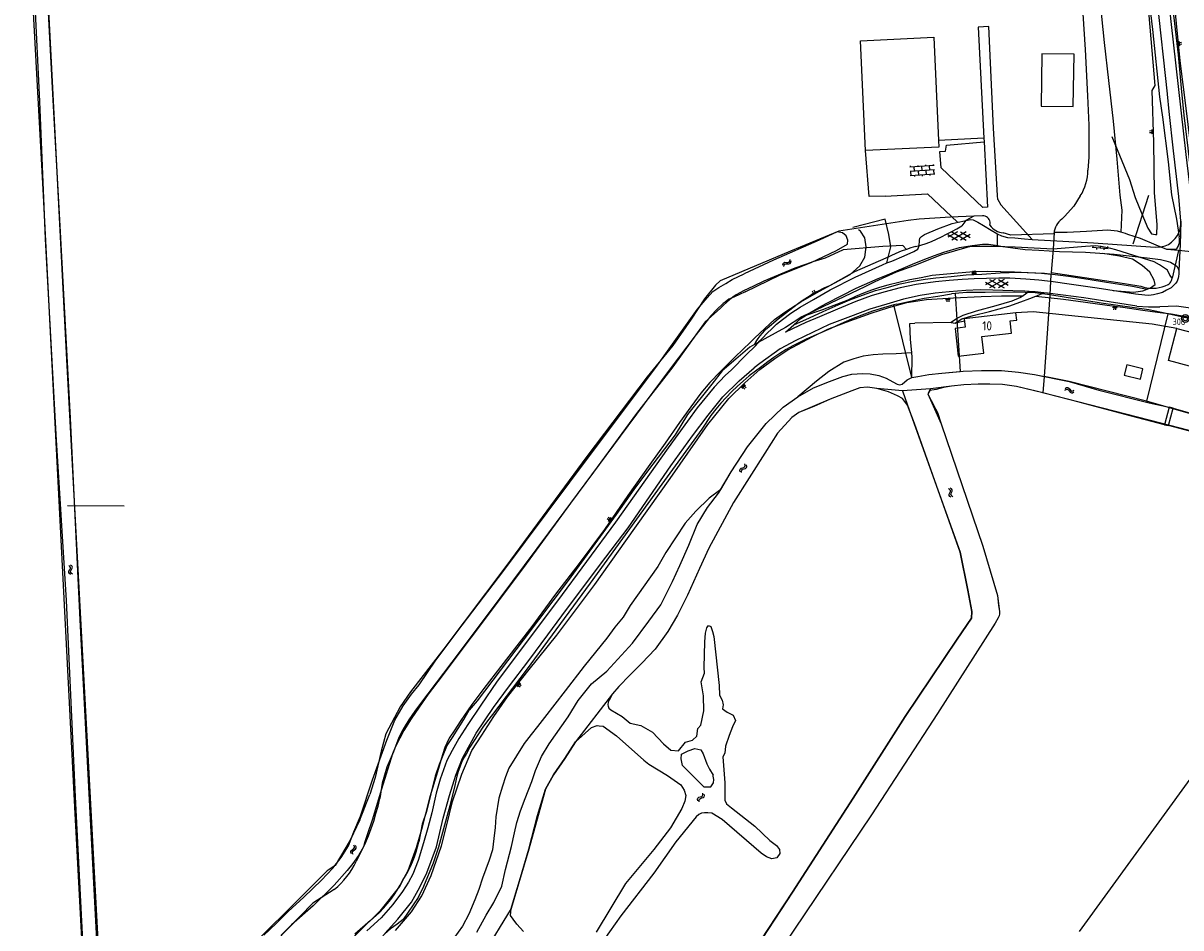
# Model space of a CAD drawing. Header units: metres. Extents: x 51973 to 58000, y 375000 to 380663.
# Tile 21 of 56: x 57454 to 57771, y 375699 to 375947. Entities that reach past the tile are written whole.
import ezdxf
from ezdxf.enums import TextEntityAlignment as Align

# ---------------------------------------------------------------- set-up
doc = ezdxf.new("R2010")
doc.units = ezdxf.units.M
doc.header["$LTSCALE"] = 0.1
doc.layers.get('0').update_dxf_attribs({"linetype": 'CONTINUOUS'})
doc.layers.add('B-WA-OG-TOPOGRAFIE-G', color=253, linetype='CONTINUOUS')
doc.styles.add('ISOCP', font='ISOCP.shx', dxfattribs={"height": 1.8})

# ---------------------------------------------------------------- blocks, each defined once
blk = doc.blocks.new('M01')
at = {"color": 0}
for radius in [1.05, 0.625]:
    blk.add_circle((0, 0), radius, dxfattribs=at)
blk = doc.blocks.new('BIJPIJL')
at = {"color": 0}
blk.add_line((0, 0), (1, 0), dxfattribs=at)
blk = doc.blocks.new('S016')
at = {"color": 0, "linetype": 'Continuous'}
for points in [[(0.01, -0.38), (2.65, 1.15)], [(2.65, -1.15), (0.01, 0.38)], [(5.07, -1.15), (1.09, 1.15)], [(1.09, -1.15), (5.07, 1.15)], [(6.16, -0.38), (3.51, 1.15)], [(3.51, -1.15), (6.16, 0.37)]]:
    blk.add_lwpolyline(points, dxfattribs=at)
blk = doc.blocks.new('S026')
at = {"color": 0}
for p, q in [((0, 0), (4.4, 0)), ((0.2, 0.5), (0.2, 0)), ((1.2, 0), (1.2, -0.5)), ((2.2, 0.5), (2.2, 0)), ((3.2, 0), (3.2, -0.5)), ((4.2, 0.5), (4.2, 0))]:
    blk.add_line(p, q, dxfattribs=at)
blk = doc.blocks.new('S024')
at = {"color": 0}
for p, q in [((0, 1.2), (6.7, 1.2)), ((0, 0), (6.7, 0)), ((0.2, 1.2), (0.2, 0)), ((1.25, 1.5), (1.25, 1.2)), ((1.25, 0), (1.25, -1.2)), ((2.3, 1.2), (2.3, 0)), ((3.35, 1.5), (3.35, 1.2)), ((3.35, 0), (3.35, -1.2)), ((4.4, 1.2), (4.4, 0)), ((5.45, 1.5), (5.45, 1.2)), ((5.45, 0), (5.45, -1.2)), ((6.5, 1.2), (6.5, 0)), ((0, -1.2), (6.7, -1.2)), ((0.2, -1.2), (0.2, -1.5)), ((2.3, -1.2), (2.3, -1.5)), ((4.4, -1.2), (4.4, -1.5)), ((6.5, -1.2), (6.5, -1.5))]:
    blk.add_line(p, q, dxfattribs=at)
blk = doc.blocks.new('S04')
at = {"color": 0}
for p, q in [((0, 0.5), (0.5, 0.5)), ((0, 0.25), (1, 0.25)), ((0, 0), (0.5, 0)), ((0, -0.25), (1, -0.25)), ((0, -0.5), (0.5, -0.5))]:
    blk.add_line(p, q, dxfattribs=at)
blk = doc.blocks.new('S05')
at = {"color": 0}
for p, q in [((0.08, 0.3), (0.38, 0.59)), ((0.11, -0.19), (0.41, 0.09)), ((0.38, 0.59), (0.68, 0.71)), ((0.41, 0.09), (0.71, 0.21)), ((0.68, 0.71), (1.01, 0.62)), ((0.71, 0.21), (1.02, 0.12)), ((1.01, 0.62), (1.33, 0.37)), ((1.02, 0.12), (1.36, -0.12)), ((1.33, 0.37), (1.66, 0.13)), ((1.66, 0.13), (1.97, 0.04)), ((1.97, 0.04), (2.28, 0.16)), ((2.28, 0.16), (2.58, 0.44)), ((1.36, -0.12), (1.68, -0.37)), ((1.68, -0.37), (2, -0.46)), ((2, -0.46), (2.31, -0.33)), ((2.31, -0.33), (2.61, -0.05))]:
    blk.add_line(p, q, dxfattribs=at)

msp = doc.modelspace()

# ---------------------------------------------------------------- linework, layer by layer
at = {"layer": 'B-WA-OG-TOPOGRAFIE-G'}
for points in [[(57475.215, 375611.33), (57471.605, 375672.5), (57468.552, 375730.627), (57465.109, 375798.401), (57459.879, 375899.765), (57455.59, 375978.145), (57454.31, 376000)], [(57460.46, 375887.916), (57458.905, 375925.482), (57456.373, 375976.484), (57454.945, 376000)], [(57458.568, 376000), (57458.684, 375998.253), (57460.571, 375960.153), (57462.438, 375925.873), (57464.31, 375891.45)], [(57458.734, 376000), (57466.19, 375854.898), (57471.825, 375750.194), (57476.003, 375672.173), (57478.462, 375617.774)], [(57741.153, 376000), (57741.824, 375983.895), (57742.97, 375964.953), (57744.189, 375949.46), (57744.815, 375939.691), (57745.479, 375927.04), (57745.789, 375918.99), (57745.789, 375910.217), (57745.543, 375906.716)], [(57744.758, 376000), (57745.935, 375986.531), (57746.746, 375976.958), (57748.05, 375960.301), (57748.803, 375953.154), (57750.057, 375941.607), (57751.166, 375931.248), (57752.458, 375920.076), (57753.451, 375909.69), (57753.954, 375904.194), (57754.313, 375899.885), (57754.878, 375895.744), (57754.555, 375889.76)], [(57757.156, 376000), (57758.298, 375990.179), (57759.711, 375976.839), (57761.098, 375963.616), (57763.285, 375945.207), (57765.124, 375926.719), (57766.002, 375921.186), (57767.528, 375908.969), (57768.467, 375899.913), (57769.838, 375893.271), (57770.56, 375888.434)], [(57763.94, 375929.828), (57762.032, 375952.175), (57759.497, 375984.034), (57757.572, 376000)], [(57770.955, 375891.75), (57770.994, 375892.741), (57770.475, 375899.437), (57768.988, 375911.99), (57767.844, 375922.715), (57767.335, 375927.49), (57767.33, 375927.538), (57764.563, 375953.574), (57762.069, 375975.281), (57759.124, 375998.848), (57758.957, 376000)], [(57762.02, 376000), (57764.802, 375980.089), (57768.253, 375947.341), (57772.37, 375911.011), (57774.475, 375893.533), (57774.84, 375891.045), (57775.163, 375886.264), (57775.19, 375886.123)], [(57763.083, 376000), (57764.187, 375990.047), (57765.766, 375977.598), (57767.497, 375960.672), (57769.05, 375948.339), (57770.223, 375938.238), (57771.045, 375929.155), (57771.85, 375921.776), (57772.905, 375912.745), (57773.907, 375903.947), (57774.498, 375899.69), (57776.669, 375887.864), (57777.352, 375884.017)], [(57763.545, 376000), (57764.724, 375991.762), (57768.182, 375962.662), (57770.735, 375936.632), (57772.338, 375923.68), (57774.032, 375910.255), (57775.219, 375898.396), (57776.008, 375890.577), (57776.574, 375886.585), (57777.214, 375882.67), (57777.87, 375880.304), (57778.785, 375878.561), (57780.552, 375876.068)], [(57720.915, 375898.633), (57720.853, 375899.707), (57719.781, 375918.18), (57718.5, 375946.031), (57715.59, 375945.812), (57717.121, 375915.394)], [(57684.778, 375912.058), (57683.345, 375942.089), (57703.396, 375943.046), (57704.73, 375914.809)], [(57741.576, 375924.076), (57741.836, 375938.395), (57733.007, 375938.555), (57732.747, 375924.236), (57741.576, 375924.076)], [(57752.123, 375915.856), (57756.99, 375904.095), (57758.468, 375899.163), (57760.293, 375894.742), (57762.006, 375890.795), (57763.005, 375889.294), (57764.091, 375889.052), (57764.408, 375889.072), (57764.525, 375891.683), (57763.751, 375900.582), (57763.602, 375914.264), (57763.169, 375928.451)], [(57763.169, 375928.451), (57763.94, 375929.828)], [(57717.121, 375915.394), (57704.73, 375914.809)], [(57717.121, 375915.394), (57717.17, 375914.405)], [(57704.73, 375914.809), (57704.816, 375912.98), (57684.778, 375912.058)], [(57690.144, 375899.601), (57685.762, 375899.451), (57684.778, 375912.058)], [(57717.17, 375914.405), (57718.068, 375896.565), (57716.82, 375896.424), (57705.439, 375907.332), (57705.099, 375911.83)], [(57705.099, 375911.83), (57706.629, 375911.925), (57706.9, 375913.538), (57717.17, 375914.405)], [(57743.488, 375899.619), (57743.974, 375900.421), (57744.398, 375901.257), (57744.759, 375902.122), (57745.053, 375903.012), (57745.28, 375903.921), (57745.437, 375904.845), (57745.525, 375905.779), (57745.543, 375906.716)], [(57690.144, 375899.601), (57701.718, 375900.186), (57709.907, 375892.458)], [(57743.488, 375899.619), (57741.761, 375896.798), (57739.201, 375893.994), (57738.472, 375893.295)], [(57720.915, 375898.633), (57721.772, 375897.168), (57730.321, 375887.681)], [(57714.363, 375894.099), (57708.002, 375893.792), (57699.418, 375893.252), (57696.435, 375892.956), (57677.441, 375890.008), (57664.228, 375884.564), (57644.973, 375876.384), (57643.67, 375875.223), (57640.733, 375871.475), (57637.044, 375865.957), (57632.008, 375858.682), (57625.04, 375850.137), (57608.503, 375828.34), (57586.313, 375798.209), (57569.404, 375775.706), (57560.226, 375763.993), (57557.416, 375759.855), (57553.561, 375752.501), (57552.261, 375747.734), (57550.559, 375740.51), (57549.152, 375735.898)], [(57648.038, 375852.079), (57652.123, 375856.165), (57654.645, 375858.638), (57655.818, 375859.976), (57656.625, 375860.795), (57657.746, 375861.993), (57659.205, 375863.387), (57660.428, 375864.539), (57662.031, 375865.786), (57664.349, 375867.539), (57666.842, 375869.162), (57670.485, 375871.304), (57675.077, 375873.985), (57681.951, 375877.378), (57689.375, 375880.782), (57690.609, 375881.288), (57691.896, 375881.815), (57695.323, 375883.288), (57697.956, 375884.39), (57699.095, 375885.037), (57699.412, 375886.024), (57699.515, 375887.434), (57699.618, 375888.111), (57700.044, 375888.573), (57700.835, 375889.101), (57704.511, 375890.635), (57708.476, 375892.126), (57710.062, 375892.494), (57713.512, 375893.212), (57714.211, 375893.069)], [(57690.609, 375881.288), (57691.631, 375885.663), (57691.088, 375889.085), (57690.073, 375893.282), (57681.259, 375890.978)], [(57714.363, 375894.099), (57712.15, 375892.876), (57711.048, 375891.47)], [(57714.211, 375893.069), (57715.469, 375892.419), (57717.001, 375891.588), (57719.092, 375890.275), (57720.619, 375889.362), (57720.746, 375889.299)], [(57716.717, 375894.212), (57714.363, 375894.099)], [(57718.792, 375891.67), (57718.85, 375892.046), (57718.838, 375892.426), (57718.755, 375892.797), (57718.605, 375893.146), (57718.393, 375893.462), (57718.126, 375893.733), (57717.814, 375893.95), (57717.467, 375894.105), (57717.097, 375894.194), (57716.717, 375894.212)], [(57738.472, 375893.295), (57738.027, 375892.938), (57737.623, 375892.535), (57737.266, 375892.09), (57736.96, 375891.609), (57736.708, 375891.097), (57736.513, 375890.56), (57736.378, 375890.006)], [(57464.31, 375891.45), (57467.15, 375838.786), (57469.773, 375783.694), (57472.641, 375729.137), (57476.026, 375664.836)], [(57677.01, 375889.77), (57672.056, 375887.534), (57659.535, 375882.016), (57651.548, 375878.336)], [(57653.249, 375859.611), (57654.425, 375860.799), (57659.838, 375865.808), (57662.706, 375867.877), (57667.046, 375870.68), (57672.169, 375873.57), (57680.497, 375878.174), (57683.225, 375880.482), (57684.563, 375882.845), (57684.903, 375885.677), (57684.563, 375888.176), (57683.363, 375889.98), (57682.777, 375890.331)], [(57679.851, 375886.481), (57679.888, 375887.488), (57679.477, 375888.746), (57678.401, 375889.52), (57677.01, 375889.77)], [(57705.508, 375888.488), (57706.934, 375889.156), (57708.334, 375889.876), (57709.706, 375890.648), (57711.048, 375891.47)], [(57718.792, 375891.67), (57719.108, 375891.223), (57719.477, 375890.819), (57719.894, 375890.463), (57720.35, 375890.162), (57720.841, 375889.919), (57721.358, 375889.738), (57721.893, 375889.623), (57722.438, 375889.574)], [(57720.746, 375889.299), (57721.909, 375888.729), (57723.553, 375888.255), (57725.542, 375888.141), (57728.217, 375887.884), (57730.366, 375887.677), (57747.114, 375886.759), (57764.005, 375885.586), (57765.554, 375885.677), (57766.667, 375885.99), (57767.599, 375886.365), (57768.42, 375886.98), (57769.439, 375887.944), (57770.105, 375888.828), (57770.691, 375890.185), (57770.955, 375891.75)], [(57736.378, 375890.006), (57736.252, 375889.242), (57724.449, 375888.938), (57722.438, 375889.574)], [(57750.991, 375890.231), (57745.207, 375889.899), (57739.887, 375889.673), (57736.351, 375889.584)], [(57736.378, 375890.006), (57736.351, 375889.584)], [(57754.555, 375889.76), (57753.679, 375889.972), (57752.79, 375890.121), (57751.892, 375890.208), (57750.991, 375890.231)], [(57756.508, 375889.039), (57755.87, 375889.314), (57755.219, 375889.555), (57754.555, 375889.76)], [(57770.994, 375892.741), (57770.815, 375886.334), (57770.475, 375879.187)], [(57471.556, 375677.925), (57468.608, 375735.267), (57466.166, 375788.955), (57463.338, 375834.367), (57460.46, 375887.916)], [(57651.813, 375873.41), (57661.403, 375878.009), (57669.918, 375881.457), (57676.817, 375884.747), (57679.851, 375886.481)], [(57698.426, 375885.776), (57699.894, 375886.172), (57701.34, 375886.643), (57702.76, 375887.187), (57704.151, 375887.802), (57705.508, 375888.488)], [(57706.142, 375884.221), (57710.421, 375885.566), (57713.912, 375886.105), (57716.699, 375886.401), (57718.347, 375886.462), (57720.284, 375886.163), (57720.746, 375886.086)], [(57720.746, 375889.299), (57720.746, 375886.086)], [(57736.351, 375889.584), (57736.059, 375885.042)], [(57767.184, 375884.988), (57764.237, 375886.151), (57759.92, 375887.981), (57756.508, 375889.039)], [(57769.638, 375884.933), (57769.981, 375885.349), (57770.261, 375885.81), (57770.472, 375886.306), (57770.609, 375886.828), (57770.67, 375887.364), (57770.654, 375887.903), (57770.56, 375888.434)], [(57662.885, 375862.371), (57665.158, 375864.389), (57667.09, 375866.105), (57669.532, 375867.676), (57672.831, 375869.591), (57674.118, 375870.286), (57682.143, 375874.435), (57688.161, 375877.06), (57691.406, 375878.347), (57697.618, 375880.938), (57700.54, 375882.112), (57703.612, 375883.365), (57706.142, 375884.221)], [(57736.059, 375885.042), (57725.687, 375885.581), (57720.096, 375885.814), (57713.667, 375885.825), (57712.469, 375885.492), (57705.521, 375883.491), (57697.957, 375880.55), (57693.156, 375878.743), (57687.267, 375876.126), (57684.74, 375874.868), (57667.298, 375866.535)], [(57695.94, 375885.009), (57694.979, 375886.084), (57689.497, 375885.838), (57678.642, 375884.868), (57673.711, 375882.588), (57670.356, 375881.585), (57668.318, 375880.912)], [(57695.94, 375885.009), (57694.489, 375884.485), (57693.058, 375883.91), (57691.649, 375883.285), (57690.262, 375882.61)], [(57698.426, 375885.776), (57697.177, 375885.411), (57695.94, 375885.009)], [(57720.746, 375886.086), (57722.344, 375885.82), (57725.021, 375885.427), (57728.398, 375884.999), (57732.11, 375884.778), (57737.77, 375884.461), (57744.903, 375884.24), (57752.748, 375883.661), (57761.801, 375882.656), (57765.466, 375882.28), (57766.918, 375881.922), (57768.169, 375881.468), (57769.069, 375880.978), (57769.858, 375880.407), (57770.28, 375879.749), (57770.475, 375879.187), (57770.45, 375878.354)], [(57736.059, 375885.042), (57735.512, 375878.729)], [(57747.682, 375885.947), (57744.906, 375885.807), (57736.059, 375885.042)], [(57753.173, 375884.87), (57751.817, 375885.218), (57750.448, 375885.514), (57749.069, 375885.757), (57747.682, 375885.947)], [(57761.754, 375874.106), (57762.722, 375874.454), (57763.983, 375875.388), (57763.746, 375876.611), (57762.504, 375878.746), (57760.457, 375880.641), (57757.747, 375882.367), (57754.229, 375883.12), (57749.677, 375883.888)], [(57768.585, 375877.134), (57768.027, 375877.983), (57767.366, 375879.297), (57765.206, 375880.76), (57763.667, 375881.632), (57758.162, 375883.315), (57753.173, 375884.87)], [(57770.401, 375884.681), (57767.184, 375884.988)], [(57769.638, 375884.933), (57767.184, 375884.988)], [(57770.401, 375884.681), (57768.585, 375877.134)], [(57777.352, 375884.017), (57770.401, 375884.681)], [(57668.318, 375880.912), (57665.44, 375879.83), (57662.583, 375878.696), (57659.747, 375877.509), (57656.933, 375876.27), (57654.142, 375874.98), (57651.376, 375873.639)], [(57690.262, 375882.61), (57681.729, 375878.856), (57674.862, 375875.068)], [(57546.558, 375729.895), (57549.897, 375739.844), (57553.753, 375750.697), (57556.022, 375756.203), (57558.276, 375760.158), (57560.51, 375763.289), (57562.625, 375765.865), (57567.238, 375772.604), (57574.424, 375782.209), (57585.798, 375797.132), (57609.818, 375829.255), (57627.424, 375852.713), (57638.751, 375868.623), (57641.459, 375871.772), (57643.015, 375873.483), (57644.648, 375874.623), (57646.511, 375875.719), (57648.247, 375876.777), (57651.548, 375878.336)], [(57765.947, 375873.227), (57764.583, 375872.84), (57763.533, 375872.611), (57762.264, 375872.434), (57761.115, 375872.477), (57758.61, 375872.783), (57748.105, 375874.375), (57740.443, 375875.481), (57736.106, 375876.143), (57732.135, 375876.581), (57728.611, 375876.872), (57724.213, 375877.146), (57721.248, 375877.158), (57717.819, 375877.032), (57714.494, 375876.991), (57711.203, 375876.793), (57707.622, 375876.469), (57703.873, 375876.153), (57701.856, 375875.842), (57698.593, 375875.416), (57694.232, 375874.505), (57689.792, 375873.327), (57686.321, 375872.268), (57682.07, 375870.75), (57677.033, 375868.683), (57672.171, 375866.563), (57668.425, 375865.046), (57662.885, 375862.371)], [(57665.158, 375864.389), (57669.373, 375866.311), (57673.174, 375868.021), (57677.253, 375869.874), (57680.408, 375871.196), (57683.893, 375872.458), (57687.445, 375873.722), (57690.652, 375874.604), (57694.188, 375875.59), (57697.765, 375876.331), (57701.062, 375876.838), (57703.994, 375877.21), (57708.191, 375877.629), (57712.239, 375878.065), (57716.605, 375878.254), (57721.553, 375878.569), (57726.597, 375878.811), (57733.701, 375878.481), (57740.29, 375877.657), (57745.66, 375876.86), (57750.689, 375876.063), (57757.733, 375874.948), (57761.754, 375874.106)], [(57703.019, 375877.83), (57699.952, 375877.258), (57696.896, 375876.633), (57693.851, 375875.954), (57690.819, 375875.221)], [(57714.353, 375878.909), (57708.985, 375878.423), (57703.019, 375877.83)], [(57732.917, 375878.415), (57729.208, 375878.633), (57725.497, 375878.792), (57721.783, 375878.891), (57718.068, 375878.93), (57714.353, 375878.909)], [(57735.459, 375878.117), (57732.917, 375878.415)], [(57735.459, 375878.117), (57735.189, 375872.615)], [(57735.512, 375878.729), (57735.459, 375878.117)], [(57735.512, 375878.729), (57755.61, 375875.665), (57760.041, 375874.959)], [(57770.45, 375878.354), (57770.382, 375877.631), (57770.244, 375877.114), (57770.004, 375876.268), (57769.634, 375875.791), (57769.181, 375875.293), (57768.345, 375874.527), (57767.105, 375873.873), (57765.947, 375873.227)], [(57767.504, 375875.426), (57767.794, 375875.623), (57768.048, 375875.864), (57768.259, 375876.144), (57768.422, 375876.455), (57768.531, 375876.788), (57768.585, 375877.134)], [(57759.001, 375869.494), (57751.411, 375870.618), (57744.432, 375871.734), (57738.764, 375872.45), (57734.5, 375873.064), (57733.536, 375873.165), (57731.182, 375873.412), (57729.549, 375873.505), (57729.259, 375873.522), (57728.289, 375873.578), (57725.01, 375873.633), (57722.338, 375873.792), (57719.53, 375873.895), (57716.128, 375873.901), (57712.216, 375873.722), (57707.635, 375873.374), (57703.835, 375873.069), (57699.686, 375872.417), (57695.149, 375871.409), (57690.572, 375870.049), (57685.953, 375868.615), (57680.607, 375866.675), (57674.783, 375864.438), (57670.261, 375862.306), (57665.714, 375860.072), (57661.353, 375857.769)], [(57674.862, 375875.068), (57673.3, 375874.379), (57671.772, 375873.618), (57670.28, 375872.787), (57668.829, 375871.888), (57667.421, 375870.922), (57666.06, 375869.892)], [(57690.819, 375875.221), (57688.583, 375874.555), (57686.37, 375873.815), (57684.184, 375873.002), (57682.026, 375872.116), (57679.898, 375871.159)], [(57752.463, 375873.715), (57758.007, 375873.332), (57760.625, 375873.7), (57761.754, 375874.106)], [(57760.041, 375874.959), (57760.856, 375874.699), (57761.691, 375874.516), (57762.54, 375874.411), (57763.395, 375874.385), (57764.248, 375874.439), (57765.093, 375874.571), (57765.922, 375874.781), (57766.728, 375875.067), (57767.504, 375875.426)], [(57651.813, 375873.41), (57648.699, 375871.923), (57647.377, 375871.396), (57646.338, 375870.609), (57645.819, 375870.227), (57644.064, 375868.59), (57642.43, 375866.838), (57638.423, 375861.724), (57631.067, 375852.003), (57617.627, 375833.902), (57604.059, 375815.543), (57591.2, 375797.927), (57576.902, 375778.895), (57568.896, 375768.345), (57565.074, 375763.278), (57562.662, 375759.779), (57560.414, 375756.605), (57558.489, 375753.356), (57557.326, 375751.245), (57556.164, 375749.026), (57555.367, 375747.027), (57552.371, 375737.369), (57549.793, 375728.872), (57548.513, 375725.084), (57547.8, 375722.891), (57547.425, 375721.569), (57546.045, 375719.186), (57544.53, 375716.974), (57542.969, 375715.061), (57539.418, 375711.019)], [(57651.376, 375873.639), (57650.365, 375873.124), (57649.387, 375872.551), (57648.443, 375871.922), (57647.538, 375871.238), (57646.674, 375870.503), (57645.855, 375869.719), (57645.083, 375868.888)], [(57663.526, 375857.54), (57670.37, 375861.155), (57674.434, 375863.14), (57679.407, 375865.096), (57686.262, 375867.571), (57691.08, 375869.127), (57696.037, 375870.49), (57701.42, 375871.271), (57708.81, 375871.743), (57716.371, 375872.129), (57721.923, 375872.337), (57727.846, 375872.31)], [(57679.898, 375871.159), (57672.935, 375868.444), (57667.298, 375866.535)], [(57693.329, 375870.054), (57700.746, 375871.689)], [(57700.746, 375871.689), (57704.513, 375872.239), (57708.271, 375872.845)], [(57729.549, 375873.505), (57727.846, 375872.31), (57727.128, 375871.806), (57724.768, 375870.833), (57720.386, 375869.557), (57714.996, 375868.144), (57711.326, 375866.939), (57709.904, 375866.207), (57708.19, 375865.032), (57709.241, 375864.843), (57711.089, 375866.03), (57714.211, 375866.964), (57718.677, 375868.046), (57723.906, 375869.519), (57727.231, 375870.675), (57729.716, 375871.615), (57731.336, 375872.206), (57731.804, 375872.376), (57733.536, 375873.165)], [(57709.301, 375872.945), (57708.271, 375872.845)], [(57735.189, 375872.615), (57731.137, 375873.096), (57725.546, 375873.329), (57717.448, 375873.254), (57712.328, 375873.239), (57709.301, 375872.945)], [(57709.301, 375872.945), (57710.66, 375851.631)], [(57731.336, 375872.206), (57738.881, 375871.431), (57744.947, 375870.609), (57750.823, 375869.761), (57755.138, 375869.163), (57760.558, 375868.412), (57764.635, 375867.847), (57768.38, 375867.347), (57771.91, 375866.72), (57775.435, 375865.91), (57778.481, 375864.919), (57780.697, 375864.212), (57784.639, 375862.657), (57785.04, 375862.481)], [(57735.189, 375872.615), (57733.638, 375850.26)], [(57767.481, 375867.362), (57762.225, 375868.501), (57749.243, 375870.323), (57735.189, 375872.615)], [(57645.083, 375868.888), (57642.536, 375866.679), (57640.837, 375865.167), (57632.003, 375852.852), (57622.088, 375840.083), (57610.317, 375824.02), (57598.059, 375807.49), (57584.7, 375789.556), (57571.59, 375772.092), (57563.014, 375760.724)], [(57666.06, 375869.892), (57660.857, 375865.951), (57657.826, 375863.395)], [(57689.617, 375869.058), (57686.68, 375868.074), (57683.768, 375867.016), (57680.885, 375865.884), (57678.031, 375864.678), (57675.209, 375863.4)], [(57692.503, 375869.832), (57689.617, 375869.058)], [(57693.329, 375870.054), (57692.503, 375869.832)], [(57697.395, 375849.969), (57692.503, 375869.832)], [(57725.882, 375867.652), (57711.741, 375865.971), (57712.012, 375863.694)], [(57716.525, 375861.15), (57724.706, 375862.122), (57724.313, 375865.428), (57726.12, 375865.643), (57725.882, 375867.652)], [(57769.94, 375863.356), (57763.188, 375864.515), (57730.618, 375867.896), (57725.882, 375867.652)], [(57759.001, 375869.494), (57762.122, 375869.323), (57765.248, 375869.333)], [(57782.728, 375865.518), (57778.643, 375867.511), (57774.295, 375868.83), (57769.791, 375869.443), (57765.248, 375869.333)], [(57667.298, 375866.535), (57662.832, 375863.651), (57654.357, 375858.959)], [(57697.395, 375849.969), (57697.525, 375855.502), (57697.413, 375856.734), (57697.073, 375860.455), (57696.889, 375864.716), (57698.275, 375864.836)], [(57708.19, 375865.032), (57698.275, 375864.836)], [(57711.886, 375865.394), (57709.241, 375864.843)], [(57767.481, 375867.362), (57761.565, 375843.465)], [(57820.391, 375851.486), (57819.731, 375851.619), (57814.072, 375852.901), (57811.525, 375853.911), (57806.938, 375855.313), (57804.702, 375856.027), (57800.411, 375857.74), (57796.404, 375859.274), (57790.524, 375860.994), (57784.113, 375863.447), (57779.81, 375864.67), (57773.518, 375866.053), (57767.481, 375867.362)], [(57657.826, 375863.395), (57657.103, 375862.782), (57656.433, 375862.112), (57655.819, 375861.39), (57655.266, 375860.62), (57654.778, 375859.808), (57654.357, 375858.959)], [(57675.209, 375863.4), (57668.479, 375860.443)], [(57712.012, 375863.694), (57709.222, 375863.363), (57710.121, 375855.795), (57717.063, 375856.619), (57716.525, 375861.15)], [(57767.6, 375854.572), (57769.94, 375863.356), (57779.035, 375860.971), (57776.707, 375852.164), (57767.6, 375854.572)], [(57653.249, 375859.611), (57649.071, 375855.629), (57647.058, 375853.634), (57645.029, 375851.58), (57642.148, 375848.614), (57639.679, 375845.679), (57636.95, 375841.913), (57633.892, 375837.655), (57629.966, 375831.957), (57625.774, 375826.121), (57619.678, 375817.636), (57613.346, 375808.412), (57606.372, 375799.105), (57599.9, 375790.677), (57593.436, 375781.795), (57586.566, 375772.892), (57580.286, 375764.857), (57577.013, 375760.485), (57574.035, 375756.077), (57572.212, 375753.309), (57571.036, 375751.526), (57570.706, 375750.907), (57569.654, 375748.746), (57569.033, 375746.731), (57567.618, 375742.092), (57565.602, 375735.236), (57563.274, 375726.247), (57561.822, 375721.289), (57560.733, 375718.235), (57559.549, 375714.993)], [(57653.073, 375858.256), (57649.302, 375855.013), (57645.553, 375851.745)], [(57654.357, 375858.959), (57653.073, 375858.256)], [(57668.479, 375860.443), (57666.638, 375859.576), (57664.832, 375858.638), (57663.064, 375857.632), (57661.335, 375856.559), (57659.648, 375855.42), (57658.007, 375854.218), (57656.413, 375852.953)], [(57600.282, 375779.478), (57610.663, 375793.321), (57619.138, 375805.282), (57631.278, 375822.326), (57641.57, 375837.069), (57647.33, 375844.25), (57651.732, 375848.51), (57655.866, 375852.141), (57659.906, 375855.151), (57663.526, 375857.54)], [(57661.353, 375857.769), (57655.859, 375853.786), (57654.325, 375852.566)], [(57697.413, 375856.734), (57693.133, 375856.414), (57689.509, 375856.3), (57686.864, 375856.166), (57684.079, 375855.807), (57681.523, 375855.048), (57678.806, 375854.121), (57674.679, 375851.58), (57671.36, 375848.97), (57666.267, 375844.654)], [(57648.038, 375852.079), (57646.345, 375850.533), (57643.325, 375847.32), (57638.657, 375841.649), (57630.748, 375830.703), (57616.353, 375810.366), (57600.518, 375788.84), (57583.97, 375766.837), (57579.538, 375760.296), (57575.981, 375754.993), (57573.516, 375751.213), (57571.659, 375747.948), (57570.237, 375745.132), (57568.383, 375740.071), (57567.291, 375736.253), (57566.088, 375730.878), (57565.054, 375726.754), (57563.868, 375722.602), (57562.367, 375717.772), (57560.918, 375714.113), (57559.692, 375711.898), (57558.08, 375709.288), (57555.451, 375705.731), (57552.207, 375702.108), (57548.329, 375698.538)], [(57570.977, 375735.602), (57572.667, 375741.153), (57574.461, 375745.808), (57578.243, 375752.687), (57582.977, 375759.659), (57587.068, 375765.267), (57592.625, 375772.553), (57597.822, 375779.587), (57601.68, 375784.728), (57612.21, 375798.866), (57619.804, 375808.795), (57631.475, 375825.789), (57637.392, 375833.995), (57641.653, 375839.606), (57645.734, 375844.697), (57650.147, 375849.044), (57654.325, 375852.566)], [(57645.553, 375851.745), (57642.737, 375848.113), (57636.012, 375839.801), (57632.68, 375834.276), (57625.087, 375824.316), (57621.408, 375819.274), (57616.501, 375812.472), (57603.378, 375794.413), (57591.125, 375778.122), (57578.508, 375761.481), (57576.311, 375758.908)], [(57656.413, 375852.953), (57654.659, 375851.691), (57652.951, 375850.369), (57651.29, 375848.987), (57649.679, 375847.548), (57648.12, 375846.052), (57646.614, 375844.503), (57645.163, 375842.902), (57643.77, 375841.251), (57642.436, 375839.552)], [(57681.04, 375850.86), (57683.894, 375851.085), (57685.986, 375850.97), (57688.373, 375850.481), (57690.39, 375849.734), (57692.188, 375848.805), (57693.413, 375848.138), (57694.081, 375847.985), (57694.78, 375848.152), (57696.11, 375849.285), (57697.395, 375849.969), (57699.071, 375850.231), (57702.107, 375850.765), (57705.632, 375851.138), (57711.415, 375851.705), (57716.438, 375851.85), (57721.904, 375851.879), (57726.627, 375851.428), (57730.985, 375850.816), (57740.441, 375848.834), (57748.575, 375846.496), (57762.338, 375843.004)], [(57697.395, 375849.969), (57699.071, 375850.231), (57702.107, 375850.765), (57705.632, 375851.138), (57710.66, 375851.631)], [(57710.66, 375851.631), (57711.415, 375851.705), (57716.438, 375851.85), (57721.904, 375851.879), (57726.627, 375851.428), (57730.985, 375850.816), (57733.638, 375850.26)], [(57760.629, 375852.363), (57756.218, 375853.423), (57755.532, 375850.569), (57759.943, 375849.508), (57760.629, 375852.363)], [(57606.142, 375761.622), (57609.781, 375766.125), (57613.997, 375769.645), (57621.038, 375777.31), (57625.479, 375783.327), (57628.705, 375787.752), (57631.905, 375794.128), (57633.913, 375798.551), (57636.374, 375804.102), (57638.663, 375809.721), (57641.48, 375814.408), (57644.506, 375818.315), (57648.023, 375824.149), (57652.429, 375831.007), (57657.594, 375837.35), (57662.199, 375841.863), (57666.267, 375844.654), (57670.546, 375847.136), (57674.922, 375848.869), (57678.554, 375850.246), (57681.04, 375850.86), (57683.894, 375851.085), (57685.986, 375850.97), (57688.373, 375850.481), (57690.39, 375849.734), (57692.188, 375848.805), (57693.413, 375848.138), (57694.081, 375847.985), (57694.78, 375848.152), (57696.11, 375849.285), (57697.395, 375849.969)], [(57636.374, 375804.102), (57638.663, 375809.721), (57641.48, 375814.408), (57644.506, 375818.315), (57645.131, 375819.352), (57648.023, 375824.149), (57652.429, 375831.007), (57657.594, 375837.35), (57662.199, 375841.863), (57666.267, 375844.654), (57670.546, 375847.136), (57674.922, 375848.869), (57678.554, 375850.246), (57681.04, 375850.86)], [(57733.638, 375850.26), (57733.274, 375845.729)], [(57761.565, 375843.465), (57740.441, 375848.834), (57733.638, 375850.26)], [(57702.545, 375846.897), (57701.756, 375845.499), (57705.412, 375837.252), (57716.867, 375803.831), (57720.834, 375790.297), (57721.414, 375785.94), (57721.391, 375785.285), (57721.296, 375784.704), (57721.062, 375784.231), (57720.2, 375782.766), (57704.472, 375758.019), (57686.399, 375730.305), (57665.171, 375698.741), (57641.044, 375662.495), (57613.689, 375622.353), (57591.432, 375588.248), (57585.606, 375578.625)], [(57694.872, 375846.32), (57687.875, 375846.987), (57685.259, 375847.339), (57683.221, 375847.105), (57680.956, 375846.348), (57675.027, 375844.044), (57666.536, 375840.364), (57664.559, 375839.029), (57660.626, 375834.764), (57657.229, 375829.269), (57648.623, 375815.787), (57641.915, 375803.281), (57639.289, 375797.713), (57636.05, 375790.401), (57633.341, 375784.913), (57630.68, 375780.431), (57627.209, 375775.672), (57623.528, 375771.795), (57620.301, 375768.473), (57617.304, 375765.407), (57615.567, 375763.388), (57605.366, 375750.246), (57602.449, 375745.696), (57599.366, 375741.219), (57597.229, 375737.326), (57592.621, 375720.934), (57588.547, 375707.136), (57587.779, 375704.631)], [(57694.872, 375846.32), (57696.211, 375842.432), (57710.659, 375802.154), (57712.769, 375791.78), (57713.841, 375785.914), (57713.731, 375784.155), (57709.824, 375778.323), (57695.611, 375757.169), (57681.405, 375734.885), (57664.735, 375709.175), (57636.451, 375665.786), (57633.451, 375661.096), (57618.387, 375638.677), (57587.804, 375592.565)], [(57698.142, 375837.355), (57696.211, 375842.432), (57694.892, 375844.168), (57693.46, 375844.98), (57690.998, 375846.029), (57687.875, 375846.987), (57685.259, 375847.339), (57683.221, 375847.105), (57680.956, 375846.348), (57675.027, 375844.044), (57670.613, 375842.018)], [(57702.545, 375846.897), (57694.872, 375846.32)], [(57766.528, 375836.994), (57755.741, 375839.79), (57743.424, 375843.133), (57731.445, 375846.197), (57726.051, 375847.478), (57722.198, 375847.998), (57718.728, 375848.122), (57715.513, 375848.091), (57711.673, 375847.965), (57708.276, 375847.617), (57706.102, 375847.227), (57704.043, 375846.628), (57702.341, 375846.394), (57701.756, 375845.499), (57702.201, 375844.467), (57703.039, 375843.033), (57703.921, 375841.38), (57704.469, 375840.374), (57705.412, 375837.252)], [(57733.274, 375845.729), (57726.051, 375847.478), (57722.198, 375847.998), (57718.728, 375848.122), (57715.513, 375848.091), (57711.673, 375847.965), (57708.276, 375847.617), (57702.545, 375846.897)], [(57820.793, 375824.836), (57817.792, 375824.96), (57815.054, 375825.195), (57813.503, 375825.576), (57808.477, 375826.757), (57792.08, 375830.735), (57775.399, 375834.892), (57765.553, 375837.422), (57733.274, 375845.729)], [(57815.331, 375830.019), (57814.19, 375830.122), (57792.082, 375835.613), (57772.984, 375840.2), (57761.565, 375843.465)], [(57762.338, 375843.004), (57767.833, 375841.824)], [(57642.436, 375839.552), (57639.975, 375835.794), (57629.06, 375820.785), (57609.435, 375793.696), (57591.903, 375769.896), (57582.715, 375757.707)], [(57670.613, 375842.018), (57666.536, 375840.364), (57664.559, 375839.029), (57660.626, 375834.764), (57657.229, 375829.269), (57648.623, 375815.787), (57641.915, 375803.281), (57639.289, 375797.713), (57636.05, 375790.401), (57633.341, 375784.913), (57630.68, 375780.431), (57627.209, 375775.672), (57623.528, 375771.795), (57620.301, 375768.473), (57617.304, 375765.407), (57615.567, 375763.388), (57614.626, 375761.692), (57614.321, 375761.084), (57614.247, 375760.42), (57614.302, 375760.045), (57614.543, 375759.496), (57615.039, 375758.996), (57618.184, 375757.17), (57620.366, 375755.422)], [(57767.833, 375841.824), (57766.528, 375836.994), (57767.593, 375836.817), (57768.861, 375841.567), (57767.833, 375841.824)], [(57768.861, 375841.567), (57779.77, 375838.472), (57793.623, 375834.589), (57804.322, 375831.791), (57802.899, 375827.524), (57791.822, 375830.351), (57775.853, 375834.594), (57767.593, 375836.817)], [(57705.412, 375837.252), (57716.867, 375803.831), (57720.834, 375790.297), (57721.161, 375787.53), (57721.414, 375785.94), (57721.391, 375785.285), (57721.296, 375784.704), (57721.062, 375784.231), (57720.2, 375782.766), (57704.472, 375758.019), (57686.399, 375730.305), (57665.171, 375698.741), (57641.044, 375662.495), (57613.689, 375622.353), (57591.432, 375588.248), (57577.71, 375565.585), (57546.424, 375518.85), (57530.982, 375495.08)], [(57635.317, 375666.605), (57635.869, 375666.203), (57636.156, 375665.916), (57636.451, 375665.786), (57649.546, 375685.981), (57664.735, 375709.175), (57681.405, 375734.885), (57695.611, 375757.169), (57709.824, 375778.323), (57713.731, 375784.155), (57713.841, 375785.914), (57712.769, 375791.78), (57710.659, 375802.154), (57698.142, 375837.355)], [(57820.57, 375824.41), (57810.72, 375791.43), (57743.228, 375698.352)], [(57645.131, 375819.352), (57641.96, 375816.954), (57638.318, 375813.428), (57635.398, 375810.089), (57630.076, 375802.052), (57627.889, 375798.263), (57620.318, 375787.608), (57618.422, 375784.427), (57616.2, 375781.63), (57613.993, 375778.636), (57607.807, 375770.937), (57602.591, 375764.244), (57596.904, 375756.89), (57594.982, 375754.498), (57593.283, 375752.271), (57591.337, 375749.787), (57587.158, 375743.024), (57586.257, 375740.741), (57585.427, 375738.151), (57584.418, 375734.821), (57583.606, 375729.79), (57583.407, 375726.844), (57583.109, 375723.827)], [(57578.441, 375698.189), (57580.996, 375702.809), (57583.092, 375706.3), (57585.281, 375710.802), (57586.287, 375715.337), (57587.874, 375721.617), (57588.705, 375725.386), (57589.372, 375728.231), (57590.37, 375731.379), (57591.678, 375734.743), (57593.487, 375739.448), (57594.492, 375742.476), (57596.105, 375746.253), (57598.182, 375749.745), (57603.406, 375757.157), (57606.142, 375761.622), (57609.781, 375766.125), (57613.997, 375769.645), (57621.038, 375777.31), (57625.479, 375783.327), (57628.705, 375787.752), (57631.905, 375794.128), (57633.913, 375798.551), (57636.374, 375804.102)], [(57640.723, 375769.058), (57640.627, 375770.629), (57640.79, 375777.631), (57640.974, 375780.049), (57641.329, 375781.46), (57641.795, 375782.141), (57642.392, 375781.875), (57642.851, 375780.481), (57643.235, 375779.092), (57644.707, 375765.72), (57644.832, 375763.023)], [(57556.178, 375698.645), (57560.588, 375703.747), (57563.359, 375708.124), (57565.963, 375713.678), (57568.742, 375721.798), (57570.17, 375727.608), (57571.801, 375733.954), (57574.311, 375741.473), (57577.06, 375747.904), (57579.761, 375752.081), (57583.039, 375757.241), (57586.807, 375762.583), (57592.749, 375770.093), (57600.282, 375779.478)], [(57620.366, 375755.422), (57623.267, 375754.7), (57626.427, 375752.952), (57629.5, 375749.705), (57631.481, 375747.974), (57633.541, 375747.812), (57635.496, 375750.218), (57637.397, 375750.761), (57638.552, 375751.782), (57638.886, 375753.907), (57639.65, 375754.809), (57640.485, 375758.752), (57640.392, 375762.87), (57639.79, 375766.653), (57640.723, 375769.058)], [(57644.832, 375763.023), (57645.547, 375761.675), (57645.824, 375760.417), (57645.58, 375759.336), (57646.859, 375758.366), (57648.56, 375757.526), (57649.139, 375756.138), (57648.353, 375754.391), (57647.483, 375751.968), (57646.434, 375749.083), (57646.254, 375747.195), (57645.733, 375746.135)], [(57563.014, 375760.724), (57561.883, 375759.275), (57560.809, 375757.784), (57559.792, 375756.253), (57558.834, 375754.684), (57557.937, 375753.08), (57557.102, 375751.443)], [(57578.441, 375698.189), (57580.996, 375702.809), (57583.092, 375706.3), (57585.281, 375710.802), (57586.287, 375715.337), (57587.874, 375721.617), (57588.705, 375725.386), (57589.372, 375728.231), (57590.37, 375731.379), (57591.678, 375734.743), (57593.487, 375739.448), (57594.492, 375742.476), (57596.105, 375746.253), (57598.182, 375749.745), (57603.406, 375757.157), (57606.142, 375761.622)], [(57570.148, 375749.037), (57571.756, 375751.462), (57573.32, 375753.916), (57574.838, 375756.398), (57576.311, 375758.908)], [(57582.715, 375757.707), (57581.37, 375756.002), (57580.078, 375754.257), (57578.84, 375752.473), (57577.657, 375750.653), (57576.531, 375748.797), (57575.461, 375746.907)], [(57587.657, 375702.758), (57587.779, 375704.631), (57588.547, 375707.136), (57590.383, 375713.119), (57592.621, 375720.934), (57594.969, 375730.162), (57597.229, 375737.326), (57599.366, 375741.219), (57602.449, 375745.696), (57605.366, 375750.246), (57609.768, 375754.178), (57611.318, 375754.723), (57611.909, 375754.691), (57612.996, 375754.588), (57616.581, 375751.944)], [(57557.102, 375751.443), (57555.59, 375747.547), (57553.833, 375743.299), (57552.55, 375738.923), (57551.866, 375734.772)], [(57616.581, 375751.944), (57624.063, 375745.241), (57625.426, 375744.119), (57630.588, 375741.099), (57634.186, 375738.531), (57635.159, 375737.078), (57635.613, 375735.597), (57635.319, 375734.024), (57634.496, 375732.014), (57631.431, 375726.716), (57626.837, 375720.783), (57619.123, 375711.553), (57611.059, 375698.239)], [(57570.148, 375749.037), (57568.138, 375744.081), (57566.998, 375740.891), (57564.649, 375731.182), (57563.505, 375727.754), (57562.568, 375722.895)], [(57634.718, 375743.825), (57634.271, 375745.596), (57634.421, 375746.858), (57636.223, 375747.783), (57638.047, 375748.433), (57639.65, 375748.059), (57640.367, 375747.031), (57641.362, 375744.211), (57642.103, 375742.804), (57643.072, 375741.125)], [(57575.461, 375746.907), (57574.813, 375745.762), (57574.233, 375744.582), (57573.724, 375743.369), (57573.286, 375742.128), (57572.922, 375740.864), (57572.633, 375739.581), (57572.42, 375738.283)], [(57645.733, 375746.135), (57646.264, 375739.078), (57646.221, 375735.304), (57646.25, 375734.338), (57646.702, 375733.295), (57648.042, 375732.178), (57654.475, 375727.195), (57658.566, 375723.234), (57660.41, 375721.928), (57661.245, 375720.816), (57661.296, 375719.678), (57660.5, 375718.512), (57659.107, 375718.263), (57657.672, 375718.79), (57656.166, 375719.834), (57645.528, 375728.993), (57642.693, 375730.769)], [(57634.718, 375743.825), (57640.53, 375737.981), (57641.498, 375737.928), (57642.464, 375737.95)], [(57642.464, 375737.95), (57643.145, 375739.098), (57643.286, 375739.961), (57643.097, 375740.873), (57643.072, 375741.125)], [(57572.42, 375738.283), (57570.992, 375732.719), (57569.572, 375727.512), (57567.896, 375721.478), (57566.493, 375717.104), (57563.858, 375710.732), (57562.364, 375707.668), (57558.253, 375701.628), (57556.614, 375700.407)], [(57546.384, 375728.933), (57547.348, 375731.238), (57548.27, 375733.56), (57549.152, 375735.898)], [(57547.917, 375722.596), (57548.747, 375724.565), (57549.509, 375726.562), (57550.203, 375728.583), (57550.828, 375730.627), (57551.382, 375732.69), (57551.866, 375734.772)], [(57553.244, 375697.821), (57556.835, 375701.765), (57560.531, 375706.392), (57562.82, 375710.522), (57564.725, 375714.44), (57567.359, 375721.54), (57569.227, 375729.381), (57570.977, 375735.602)], [(57546.384, 375728.933), (57543.766, 375723.394), (57539.69, 375716.456), (57537.515, 375714.953), (57526.202, 375703.641), (57516.841, 375694.549), (57496.568, 375653.789), (57482.4, 375625.757), (57478.462, 375617.774)], [(57520.162, 375697.354), (57523.548, 375700.573), (57526.832, 375703.886), (57531.1, 375707.781), (57535.885, 375712.468), (57539.024, 375715.675), (57541.26, 375718.61), (57543.348, 375721.856), (57544.75, 375725.675), (57546.558, 375729.895)], [(57642.693, 375730.769), (57641.646, 375730.877), (57640.737, 375730.845), (57639.878, 375730.716), (57639.104, 375730.386), (57638.431, 375729.73), (57632.882, 375722.954), (57626.863, 375714.382), (57617.819, 375702.622), (57611.571, 375693.904)], [(57547.917, 375722.596), (57545.428, 375717.53)], [(57558.178, 375712.394), (57558.921, 375713.615), (57559.612, 375714.867), (57560.247, 375716.148), (57560.827, 375717.455), (57561.35, 375718.785), (57561.815, 375720.137), (57562.221, 375721.508), (57562.568, 375722.895)], [(57583.109, 375723.827), (57582.662, 375720.743), (57581.787, 375717.907), (57579.926, 375712.956), (57578.951, 375709.882), (57577.914, 375707.083), (57576.272, 375703.125), (57574.504, 375699.862), (57572.141, 375696.568)], [(57539.432, 375709.917), (57540.359, 375710.712), (57541.24, 375711.558), (57542.072, 375712.451), (57542.854, 375713.389), (57543.583, 375714.369), (57544.256, 375715.388), (57544.872, 375716.443), (57545.428, 375717.53)], [(57559.549, 375714.993), (57558.468, 375712.96), (57557.266, 375710.651), (57551.84, 375703.931), (57549.305, 375701.397), (57545.054, 375697.69)], [(57551.8, 375703.599), (57552.867, 375704.733), (57553.886, 375705.912), (57554.853, 375707.133), (57555.767, 375708.394), (57556.627, 375709.693), (57557.431, 375711.027), (57558.178, 375712.394)], [(57539.432, 375709.917), (57533.517, 375706.11), (57519.957, 375692.195), (57514.039, 375680.327), (57501.227, 375654.528), (57489.798, 375632.152), (57484.304, 375620.126), (57478.564, 375607.749), (57477.281, 375605.019)], [(57539.418, 375711.019), (57533.644, 375705.422), (57527.696, 375700.213), (57524.923, 375697.364)], [(57551.8, 375703.599), (57548.402, 375700.574), (57544.753, 375696.959), (57536.739, 375689.625), (57533.341, 375686.6)], [(57587.779, 375704.631), (57580.216, 375692.278)], [(57556.614, 375700.407), (57555.702, 375699.792), (57554.827, 375699.124), (57553.992, 375698.407), (57553.201, 375697.643), (57552.455, 375696.835), (57551.757, 375695.984)], [(57591.15, 375698.38), (57589.402, 375700.418), (57588.363, 375701.717), (57587.657, 375702.758)]]:
    msp.add_lwpolyline(points, dxfattribs=at)

# ---------------------------------------------------------------- block references
for name, p, rotation in [('S04', (57770.223, 375941.359), 6.038714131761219), ('S04', (57763.45, 375917.171), 181.9683457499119), ('S024', (57703.601, 375906.788), 183.7835902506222), ('S016', (57713.404, 375888.664), 179.7708181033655), ('S026', (57746.752, 375885.581), 356.2735741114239), ('S05', (57662.216, 375880.402), 34.61180636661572), ('S04', (57714.497, 375878.183), 91.59559041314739), ('S04', (57670.923, 375872.809), 118.1581031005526), ('S016', (57723.744, 375875.631), 179.7708181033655), ('S04', (57707.189, 375871.669), 274.5611062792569), ('S04', (57752.986, 375869.464), 262.0487146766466), ('S04', (57651.167, 375847.68), 315.117518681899), ('S05', (57739.23, 375846.702), 345.2826888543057), ('S05', (57650.622, 375823.942), 54.27586519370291), ('S05', (57708.513, 375817.184), 105.3707254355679), ('S04', (57615.041, 375810.882), 145.5318506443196), ('S05', (57467.607, 375796.05), 98.39757257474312), ('S04', (57589.617, 375766.135), 321.6544250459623), ('S05', (57639.044, 375733.914), 53.29046597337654), ('S05', (57544.377, 375719.433), 72.18111108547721)]:
    msp.add_blockref(name, p, dxfattribs=dict(at, rotation=rotation))
at = {"layer": 'B-WA-OG-TOPOGRAFIE-G', "color": 7}
for p, xscale, yscale, rotation in [((57757.925, 375886.555), 13.98234333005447, 13.98234333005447, 71.96027758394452), ((57466.415, 375814.915), 15.50039744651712, 15.50039744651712, 359.5896953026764)]:
    msp.add_blockref('BIJPIJL', p, dxfattribs=dict(at, xscale=xscale, yscale=yscale, rotation=rotation))
at = {"layer": 'B-WA-OG-TOPOGRAFIE-G'}
ref = msp.add_blockref('M01', (57772.23, 375866.1), dxfattribs=at)
ref.add_attrib('0', '306', dxfattribs={"layer": '0', "color": 0, "height": 1.8, "style": 'ISOCP'}).set_placement((57772.23, 375866.1), align=Align.TOP_RIGHT)

# ---------------------------------------------------------------- texts
at = {"layer": 'B-WA-OG-TOPOGRAFIE-G', "style": 'ISOCP'}
msp.add_text('10', height=2.5, dxfattribs=at).set_placement((57716.687, 375862.85))

doc.saveas('drawing.dxf')
